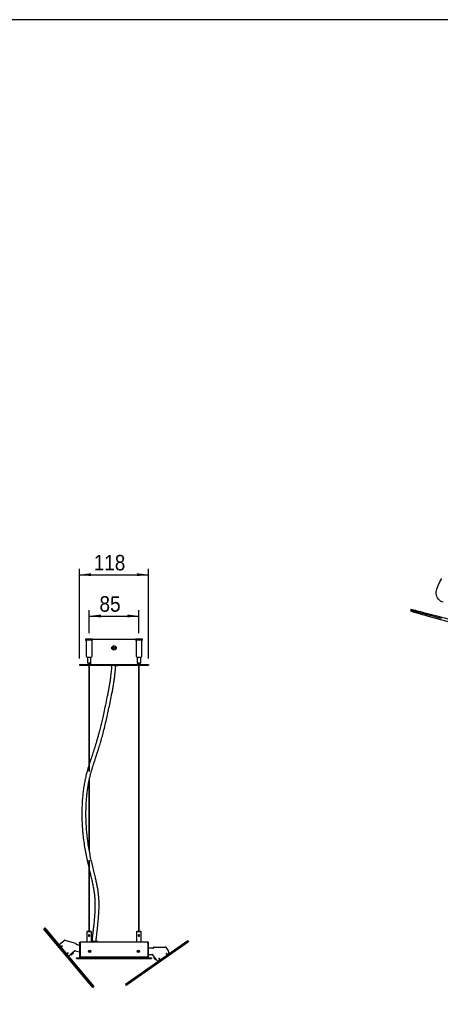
# Model space of a CAD drawing. Header units: millimetres. Extents: x 258 to 4358, y 247 to 3117.
# Tile 6 of 8: x 2210 to 2927, y 1438 to 3117. Entities that reach past the tile are written whole.
import ezdxf

# ---------------------------------------------------------------- set-up
doc = ezdxf.new("R2010")
doc.units = ezdxf.units.MM
doc.header["$LTSCALE"] = 10
doc.linetypes.add('SLD-Solido', pattern=[0])
doc.layers.add('QUOTE', color=1, linetype='SLD-Solido')
doc.layers.add('SCHIZZI', color=9, linetype='Continuous')
doc.styles.add('SLDTEXTSTYLE0', font='GOTHIC.TTF', dxfattribs={"width": 0.913})
doc.dimstyles.new('SLDDIMSTYLE0', dxfattribs={"dimtxt": 26.458333, "dimasz": 20, "dimexe": 0, "dimexo": 0.0625, "dimgap": 6.614583, "dimtad": 1, "dimdec": 1, "dimrnd": 1e-09, "dimzin": 12, "dimdsep": 46, "dimtxsty": 'SLDTEXTSTYLE0', "dimsah": 1, "dimcen": 0.09, "dimadec": 0, "dimazin": 3, "dimtfac": 1, "dimtdec": 1, "dimtofl": 0, "dimtmove": 0, "dimatfit": 3, "dimfxl": 1, "dimfrac": 2, "dimtolj": 1, "dimtzin": 12, "dimarcsym": 0})

# ---------------------------------------------------------------- blocks, each defined once
blk = doc.blocks.new('_D_8')
at = {"layer": 'QUOTE', "transparency": 16777216}
for p, q in [((2328.1, 2071.1), (2328.1, 2110.5)), ((2328.1, 2100.5), (2413.1, 2100.5)), ((2413.1, 2071.1), (2413.1, 2110.5))]:
    blk.add_line(p, q, dxfattribs=at)
for points in [[(2328.1, 2100.5), (2348.1, 2098), (2348.1, 2103)], [(2413.1, 2100.5), (2393.1, 2103), (2393.1, 2098)]]:
    blk.add_solid(points, dxfattribs=at)
at = {"layer": 'QUOTE', "transparency": 16777216, "insert": (2345.8, 2134.3), "char_height": 26.46, "attachment_point": 1, "style": 'SLDTEXTSTYLE0'}
blk.add_mtext('85', dxfattribs=at)
blk = doc.blocks.new('_D_9')
at = {"layer": 'QUOTE', "transparency": 16777216}
for p, q in [((2311.6, 2028.1), (2311.6, 2180.9)), ((2311.6, 2170.9), (2429.6, 2170.9)), ((2429.6, 2028.1), (2429.6, 2180.9))]:
    blk.add_line(p, q, dxfattribs=at)
for points in [[(2311.6, 2170.9), (2331.6, 2168.4), (2331.6, 2173.4)], [(2429.6, 2170.9), (2409.6, 2173.4), (2409.6, 2168.4)]]:
    blk.add_solid(points, dxfattribs=at)
at = {"layer": 'QUOTE', "transparency": 16777216, "insert": (2336, 2204.7), "char_height": 26.46, "attachment_point": 1, "style": 'SLDTEXTSTYLE0'}
blk.add_mtext('118', dxfattribs=at)

msp = doc.modelspace()

# ---------------------------------------------------------------- linework, layer by layer
for p, q in [((2876.68, 2111.38), (2876.15, 2109.45)), ((2906.56, 2100.34), (3934.26, 1821.03)), ((2322.09, 2061.07), (2322.09, 2059.27)), ((2334.09, 2061.07), (2322.09, 2061.07)), ((2333.89, 2059.07), (2322.29, 2059.07)), ((2323.09, 2059.07), (2323.09, 2032.07)), ((2333.09, 2032.07), (2333.09, 2059.07)), ((2334.09, 2059.27), (2334.09, 2061.07)), ((2334.09, 2061.07), (2407.09, 2061.07)), ((2407.09, 2061.07), (2407.09, 2059.27)), ((2419.09, 2061.07), (2407.09, 2061.07)), ((2418.89, 2059.07), (2407.29, 2059.07)), ((2408.09, 2059.07), (2408.09, 2032.07)), ((2418.09, 2032.07), (2418.09, 2059.07)), ((2419.09, 2059.27), (2419.09, 2061.07)), ((2369.34, 2046.79), (2370.59, 2047.51)), ((2369.34, 2045.34), (2369.34, 2046.79)), ((2370.59, 2044.62), (2369.34, 2045.34)), ((2370.59, 2047.51), (2371.84, 2046.79)), ((2371.84, 2045.34), (2370.59, 2044.62)), ((2371.84, 2046.79), (2371.84, 2045.34)), ((2311.59, 2018.07), (2311.59, 2016.57)), ((2311.59, 2018.07), (2313.59, 2018.07)), ((2311.59, 2016.57), (2313.59, 2016.57)), ((2313.59, 2018.07), (2327.46, 2018.07)), ((2313.59, 2016.57), (2327.46, 2016.57)), ((2325.09, 2030.07), (2325.09, 2020.27)), ((2325.09, 2030.07), (2328.09, 2030.07)), ((2330.89, 2020.07), (2325.29, 2020.07)), ((2327.46, 2020.07), (2327.46, 1835.65)), ((2328.09, 2030.07), (2331.09, 2030.07)), ((2328.71, 1835.46), (2328.71, 2020.07)), ((2328.71, 2018.07), (2412.46, 2018.07)), ((2328.71, 2016.57), (2412.46, 2016.57)), ((2330.2, 2019.9), (2330.04, 2020.07)), ((2331.09, 2020.27), (2331.09, 2030.07)), ((2410.09, 2030.07), (2410.09, 2020.27)), ((2410.09, 2030.07), (2413.09, 2030.07)), ((2415.89, 2020.07), (2410.29, 2020.07)), ((2412.46, 2020.07), (2412.46, 1562.77)), ((2413.09, 2030.07), (2416.09, 2030.07)), ((2413.71, 1562.77), (2413.71, 2020.07)), ((2413.71, 2018.07), (2427.59, 2018.07)), ((2413.71, 2016.57), (2427.59, 2016.57)), ((2416.09, 2020.27), (2416.09, 2030.07)), ((2427.59, 2018.07), (2429.59, 2018.07)), ((2427.59, 2016.57), (2429.59, 2016.57)), ((2429.59, 2018.07), (2429.59, 2016.57)), ((2327.46, 1816.55), (2327.46, 1706.44)), ((2328.71, 1699.02), (2328.71, 1822.62)), ((2327.46, 1683.76), (2327.46, 1562.77)), ((2328.71, 1562.77), (2328.71, 1683.94)), ((2252.23, 1568.03), (2250.69, 1566.74)), ((2322.04, 1481.71), (2250.69, 1566.74)), ((2252.23, 1568.03), (2252.99, 1568.67)), ((2323.58, 1483), (2252.23, 1568.03)), ((2324.34, 1483.64), (2252.99, 1568.67)), ((2324.59, 1562.77), (2324.09, 1562.27)), ((2324.09, 1562.27), (2324.09, 1544.77)), ((2328.09, 1562.27), (2324.09, 1562.27)), ((2328.09, 1562.77), (2324.59, 1562.77)), ((2331.59, 1562.77), (2328.09, 1562.77)), ((2332.09, 1562.27), (2328.09, 1562.27)), ((2332.09, 1562.27), (2331.59, 1562.77)), ((2332.09, 1544.77), (2332.09, 1562.27)), ((2409.59, 1562.77), (2409.09, 1562.27)), ((2409.09, 1562.27), (2409.09, 1544.77)), ((2413.09, 1562.27), (2409.09, 1562.27)), ((2413.09, 1562.77), (2409.59, 1562.77)), ((2416.59, 1562.77), (2413.09, 1562.77)), ((2417.09, 1562.27), (2413.09, 1562.27)), ((2417.09, 1562.27), (2416.59, 1562.77)), ((2417.09, 1544.77), (2417.09, 1562.27)), ((2279.23, 1542.06), (2285.73, 1547.51)), ((2285.75, 1547.53), (2285.73, 1547.51)), ((2286.13, 1547.85), (2285.75, 1547.53)), ((2286.13, 1547.85), (2286.22, 1547.74)), ((2286.63, 1547.71), (2305.05, 1542.78)), ((2313.59, 1544.77), (2427.59, 1544.77)), ((2342.59, 1544.77), (2342.59, 1545.27)), ((2496.49, 1546.8), (2405.56, 1483.13)), ((2497.64, 1545.16), (2406.71, 1481.49)), ((2496.49, 1546.8), (2497.64, 1545.16)), ((2282.45, 1538.23), (2280.15, 1536.3)), ((2280.31, 1536.11), (2282.61, 1538.04)), ((2280.92, 1536.95), (2281.08, 1536.75)), ((2281.38, 1537.01), (2281.22, 1537.2)), ((2281.3, 1537.27), (2281.46, 1537.08)), ((2282.61, 1538.04), (2282.45, 1538.23)), ((2303.99, 1529.55), (2295.63, 1522.53)), ((2304.89, 1529.75), (2311.59, 1527.95)), ((2311.59, 1538.96), (2306.47, 1540.33)), ((2312.59, 1542.77), (2311.59, 1542.77)), ((2311.59, 1542.77), (2311.59, 1518.77)), ((2312.59, 1518.77), (2312.59, 1542.77)), ((2312.79, 1538.63), (2312.59, 1538.69)), ((2312.59, 1527.69), (2312.79, 1527.63)), ((2312.79, 1542.77), (2312.79, 1518.77)), ((2327.84, 1529.49), (2329.09, 1530.21)), ((2327.84, 1528.04), (2327.84, 1529.49)), ((2329.09, 1527.32), (2327.84, 1528.04)), ((2329.09, 1530.21), (2330.34, 1529.49)), ((2330.34, 1528.04), (2329.09, 1527.32)), ((2330.34, 1529.49), (2330.34, 1528.04)), ((2410.84, 1529.49), (2412.09, 1530.21)), ((2410.84, 1528.04), (2410.84, 1529.49)), ((2412.09, 1527.32), (2410.84, 1528.04)), ((2412.09, 1530.21), (2413.34, 1529.49)), ((2413.34, 1528.04), (2412.09, 1527.32)), ((2413.34, 1529.49), (2413.34, 1528.04)), ((2428.39, 1542.77), (2428.39, 1518.77)), ((2428.59, 1534.08), (2428.39, 1534.08)), ((2428.59, 1542.77), (2428.59, 1518.77)), ((2428.59, 1542.77), (2429.59, 1542.77)), ((2429.59, 1518.77), (2429.59, 1542.77)), ((2436.93, 1534.08), (2429.59, 1534.08)), ((2438.93, 1536.08), (2458, 1536.08)), ((2456.77, 1536.08), (2457.53, 1536.61)), ((2457.53, 1536.61), (2457.91, 1536.08)), ((2458.4, 1536), (2458.52, 1536.08)), ((2458.8, 1535.67), (2458.52, 1536.08)), ((2458.82, 1535.65), (2458.8, 1535.67)), ((2458.82, 1535.65), (2463.68, 1528.71)), ((2292.25, 1526.55), (2289.95, 1524.62)), ((2290.11, 1524.43), (2292.41, 1526.36)), ((2290.72, 1525.26), (2290.88, 1525.07)), ((2291.65, 1525.72), (2291.49, 1525.91)), ((2291.68, 1525.74), (2291.53, 1525.86)), ((2292.41, 1526.36), (2292.25, 1526.55)), ((2296.97, 1523.65), (2297.61, 1522.89)), ((2297.61, 1522.89), (2301.44, 1526.1)), ((2301.44, 1526.1), (2300.8, 1526.87)), ((2306.59, 1516.77), (2306.59, 1517.77)), ((2306.59, 1517.77), (2307.59, 1517.77)), ((2306.59, 1516.77), (2307.59, 1516.77)), ((2307.59, 1517.77), (2433.59, 1517.77)), ((2307.59, 1516.77), (2433.59, 1516.77)), ((2311.59, 1518.77), (2312.59, 1518.77)), ((2312.59, 1523.27), (2312.79, 1523.27)), ((2428.39, 1518.77), (2312.79, 1518.77)), ((2318.09, 1518.77), (2318.09, 1517.77)), ((2423.09, 1517.77), (2423.09, 1518.77)), ((2428.39, 1523.45), (2428.59, 1523.45)), ((2428.39, 1523.27), (2428.59, 1523.27)), ((2429.59, 1518.77), (2428.59, 1518.77)), ((2429.59, 1523.45), (2435.71, 1523.45)), ((2433.59, 1517.77), (2434.59, 1517.77)), ((2433.59, 1516.77), (2434.59, 1516.77)), ((2434.59, 1517.77), (2434.59, 1516.77)), ((2442.79, 1514.08), (2436.53, 1523.03)), ((2438.92, 1519.61), (2438.1, 1519.04)), ((2438.1, 1519.04), (2440.97, 1514.94)), ((2440.97, 1514.94), (2441.79, 1515.51)), ((2447.09, 1517.09), (2446.89, 1516.95)), ((2446.89, 1516.95), (2448.9, 1514.08)), ((2449.39, 1513.81), (2447.09, 1517.09)), ((2447.59, 1516.38), (2447.36, 1516.28)), ((2447.67, 1516.27), (2447.46, 1516.13)), ((2448.24, 1515.45), (2448.03, 1515.31)), ((2459.58, 1525.84), (2459.38, 1525.7)), ((2459.38, 1525.7), (2461.67, 1522.42)), ((2461.59, 1522.97), (2459.58, 1525.84)), ((2460.24, 1524.47), (2460.44, 1524.61)), ((2460.5, 1524.53), (2460.3, 1524.38)), ((2460.73, 1524.2), (2460.53, 1524.06)), ((2323.58, 1483), (2322.04, 1481.71)), ((2334.26, 1467.15), (2322.04, 1481.71)), ((2323.58, 1483), (2324.34, 1483.64)), ((2335.79, 1468.44), (2323.58, 1483)), ((2336.56, 1469.08), (2324.34, 1483.64)), ((2405.56, 1483.13), (2390, 1472.23)), ((2406.71, 1481.49), (2391.15, 1470.59)), ((2398.71, 1478.38), (2398.73, 1478.34)), ((2398.72, 1478.38), (2398.74, 1478.35)), ((2401.24, 1480.1), (2401.22, 1480.13)), ((2401.25, 1480.11), (2401.23, 1480.14)), ((2405.56, 1483.13), (2406.71, 1481.49)), ((2335.79, 1468.44), (2334.26, 1467.15)), ((2335.79, 1468.44), (2336.56, 1469.08)), ((2390, 1472.23), (2391.15, 1470.59))]:
    msp.add_line(p, q)
at = {"flags": 128}
for points in [[(2920.94, 2146.51), (2923.52, 2152.63), (2926.42, 2158.61), (2929.61, 2164.44)], [(2932.04, 2123.91), (2929.71, 2124.74), (2927.54, 2125.93), (2925.58, 2127.44), (2923.86, 2129.24), (2922.43, 2131.31), (2921.31, 2133.59), (2920.52, 2136.04), (2920.09, 2138.61), (2920.01, 2141.25), (2920.3, 2143.9), (2920.94, 2146.51)], [(2928.97, 2096.12), (2923.69, 2097.54), (2918.62, 2098.89), (2913.77, 2100.18), (2909.17, 2101.4), (2904.82, 2102.54), (2900.73, 2103.61), (2896.92, 2104.59), (2893.41, 2105.5), (2890.19, 2106.31), (2887.29, 2107.04), (2884.71, 2107.67), (2882.46, 2108.22), (2880.54, 2108.67), (2878.96, 2109.02), (2877.73, 2109.27), (2876.85, 2109.43), (2876.32, 2109.48), (2876.15, 2109.44), (2876.33, 2109.3), (2876.86, 2109.07), (2877.75, 2108.73), (2878.99, 2108.3), (2880.57, 2107.77), (2882.5, 2107.15)], [(2946.43, 2093.47), (2940.62, 2095.05), (2934.98, 2096.58), (2929.5, 2098.05), (2924.23, 2099.47), (2919.16, 2100.82), (2914.31, 2102.11), (2909.7, 2103.33), (2905.35, 2104.47), (2901.27, 2105.54), (2897.46, 2106.52), (2893.94, 2107.42), (2890.73, 2108.24), (2887.83, 2108.97), (2885.24, 2109.6), (2882.99, 2110.14), (2881.07, 2110.59), (2879.5, 2110.94), (2878.27, 2111.2), (2877.39, 2111.35), (2876.86, 2111.41), (2876.68, 2111.38)], [(2882.5, 2107.15), (2883.7, 2106.79), (2885.22, 2106.34), (2887.03, 2105.81), (2889.09, 2105.21), (2891.36, 2104.56), (2893.79, 2103.88), (2896.33, 2103.16), (2898.93, 2102.44), (2901.54, 2101.71), (2904.1, 2101.01), (2906.56, 2100.34)]]:
    msp.add_lwpolyline(points, dxfattribs=at)
for centre, radius in [((2370.59, 2046.07), 3.8), ((2329.09, 1528.77), 2), ((2412.09, 1528.77), 2)]:
    msp.add_circle(centre, radius)
for centre, radius, start, end in [((2322.29, 2059.27), 0.2, 180, 270), ((2333.89, 2059.27), 0.2, 270, 0), ((2407.29, 2059.27), 0.2, 180, 270), ((2418.89, 2059.27), 0.2, 270, 0), ((2325.09, 2032.07), 2, 180, 270), ((2331.09, 2032.07), 2, 270, 0), ((2410.09, 2032.07), 2, 180, 270), ((2416.09, 2032.07), 2, 270, 0), ((2325.29, 2020.27), 0.2, 180, 270), ((2330.89, 2020.27), 0.2, 270, 0), ((2365.59, 2016.57), 1, 180, 270), ((2375.59, 2016.57), 1, 270, 0), ((2410.29, 2020.27), 0.2, 180, 270), ((2415.89, 2020.27), 0.2, 270, 0), ((2286.37, 1546.75), 1, 75, 130), ((2341.59, 1545.27), 1, 0, 90), ((2281.81, 1539), 4, 130, 178.59038), ((2304.63, 1528.78), 1, 75, 130), ((2304.79, 1541.81), 1, 345, 75), ((2306.72, 1541.29), 1, 165, 255), ((2436.93, 1535.08), 1, 270, 0), ((2438.93, 1535.08), 1, 90, 180), ((2458, 1535.08), 1, 35, 90), ((2460.4, 1526.41), 4, 305, 35), ((2293.05, 1525.59), 4, 261.40962, 310), ((2435.71, 1522.45), 1, 35, 90), ((2446.07, 1516.37), 4, 215, 305), ((2448.49, 1513.79), 0.5, 305, 35), ((2462, 1523.26), 0.5, 215, 305)]:
    msp.add_arc(centre, radius, start, end)
for points, knots in [([(2340.09, 1546.27), (2340.09, 1546.34), (2340.1, 1547.02), (2340.23, 1548.96), (2340.54, 1552.32), (2341.06, 1556.78), (2341.66, 1561.9), (2342.31, 1567.47), (2342.94, 1573.2), (2343.51, 1578.81), (2343.99, 1584.07), (2344.4, 1589.2), (2344.72, 1594.07), (2344.96, 1598.8), (2345.1, 1603.18), (2345.16, 1607.41), (2345.12, 1612.32), (2344.91, 1617.87), (2344.4, 1624.41), (2343.58, 1631.09), (2342.45, 1637.93), (2341.09, 1644.7), (2339.55, 1651.53), (2337.66, 1659.36), (2335.46, 1668.23), (2333.04, 1678.24), (2330.7, 1688.66), (2328.56, 1699.47), (2326.79, 1710.08), (2325.38, 1720.39), (2324.3, 1730.29), (2323.48, 1740.34), (2322.95, 1750.45), (2322.7, 1760.53), (2322.75, 1770.45), (2323.08, 1780.1), (2323.7, 1789.36), (2324.56, 1798.13), (2325.65, 1806.35), (2326.92, 1814.04), (2328.29, 1820.9), (2329.69, 1827.02), (2331.09, 1832.5), (2332.54, 1837.71), (2334.03, 1842.69), (2335.59, 1847.65), (2337.29, 1852.86), (2339.19, 1858.57), (2341.31, 1864.91), (2343.63, 1871.98), (2346.11, 1879.87), (2348.73, 1888.68), (2351.45, 1898.5), (2354.23, 1909.37), (2356.92, 1920.74), (2359.5, 1932.38), (2362, 1944.05), (2364.55, 1956.1), (2366.69, 1966.46), (2368.35, 1975.16), (2369.58, 1982.11), (2370.75, 1989.55), (2371.69, 1996.7), (2372.42, 2003.5), (2372.96, 2009.52), (2373.23, 2013.62), (2373.35, 2015.57)], [0, 0, 0, 0, 0.0004312, 0.0036975, 0.0108722, 0.0196403, 0.0298391, 0.0409717, 0.0523058, 0.0632275, 0.0733505, 0.0824422, 0.0922712, 0.1006646, 0.1086895, 0.1164223, 0.1238914, 0.1355982, 0.147036, 0.1607816, 0.1748775, 0.1895147, 0.20498, 0.2212505, 0.2439554, 0.2674039, 0.2911064, 0.3146386, 0.3379571, 0.3573173, 0.37652, 0.3955162, 0.414269, 0.4327312, 0.4508587, 0.4686274, 0.4859482, 0.5027289, 0.5190512, 0.535001, 0.5506466, 0.5638533, 0.576887, 0.5897505, 0.6024346, 0.6149891, 0.6286883, 0.6440688, 0.6611716, 0.680024, 0.7006403, 0.723022, 0.7471548, 0.7729946, 0.8004408, 0.8256159, 0.8516403, 0.8783364, 0.9057774, 0.91991, 0.9344656, 0.9496282, 0.9656694, 0.9770412, 0.989124, 1, 1, 1, 1]), ([(2328.71, 2019.33), (2328.8, 2019.19), (2329.1, 2018.7), (2329.96, 2018.2), (2330.72, 2018.11), (2331.09, 2018.07)], [0, 0, 0, 0, 0.1801324, 0.606276, 1, 1, 1, 1]), ([(2366.33, 2015.57), (2366.29, 2014.88), (2366.15, 2012.28), (2365.79, 2007.93), (2365.2, 2001.53), (2364.38, 1994.59), (2363.31, 1987.19), (2362.18, 1980.36), (2361, 1973.94), (2359.8, 1967.81), (2358.07, 1959.31), (2355.82, 1948.64), (2353.22, 1936.45), (2350.81, 1925.52), (2348.6, 1915.92), (2346.45, 1907.15), (2344.38, 1899.22), (2342.42, 1892.12), (2340.56, 1885.71), (2338.29, 1878.28), (2335.53, 1869.69), (2332.24, 1859.74), (2329.92, 1852.99), (2328.78, 1849.27), (2328.71, 1849.04)], [0, 0, 0, 0, 0.0099368, 0.0380103, 0.0644098, 0.1058365, 0.1446001, 0.1815176, 0.2171425, 0.2518153, 0.2857516, 0.3633457, 0.4376004, 0.4986404, 0.5561368, 0.6098019, 0.6594988, 0.7051821, 0.7468511, 0.7860275, 0.855211, 0.9250832, 0.9953015, 1, 1, 1, 1]), ([(2330.1, 2019.97), (2330.1, 2019.96), (2330.2, 2019.6), (2330.4, 2019.01), (2330.69, 2018.35), (2330.92, 2018.09), (2331.05, 2018.07), (2331.09, 2018.07)], [0, 0, 0, 0, 0.0118071, 0.3043275, 0.5968889, 0.8894287, 1, 1, 1, 1]), ([(2366.33, 2015.57), (2366.19, 2015.57), (2365.73, 2015.57), (2365.64, 2015.57), (2365.59, 2015.57)], [0, 0, 0, 0, 0.3148103, 1, 1, 1, 1]), ([(2375.59, 2015.57), (2375.52, 2015.57), (2375.42, 2015.57), (2374.79, 2015.57), (2374.15, 2015.57), (2373.34, 2015.57), (2372.75, 2015.57), (2372.42, 2015.57), (2372.42, 2015.57)], [0, 0, 0, 0, 0.3145053, 0.483809, 0.6567056, 0.8296021, 0.9989058, 1, 1, 1, 1]), ([(2411.11, 2020.1), (2411.1, 2020.04), (2410.98, 2019.64), (2410.77, 2019.01), (2410.48, 2018.35), (2410.26, 2018.09), (2410.12, 2018.07), (2410.09, 2018.07)], [0, 0, 0, 0, 0.0467065, 0.3288961, 0.6111253, 0.8933337, 1, 1, 1, 1]), ([(2412.46, 2019.33), (2412.37, 2019.19), (2412.07, 2018.7), (2411.21, 2018.2), (2410.45, 2018.11), (2410.09, 2018.07)], [0, 0, 0, 0, 0.18073735, 0.60654896, 1, 1, 1, 1]), ([(2327.46, 1844.95), (2326.88, 1843.08), (2325.58, 1838.92), (2323.71, 1832.01), (2321.85, 1824.32), (2320.19, 1816.17), (2318.74, 1807.59), (2317.56, 1798.56), (2316.65, 1789.12), (2316.04, 1779.31), (2315.73, 1769.2), (2315.72, 1758.9), (2316.02, 1748.52), (2316.62, 1738.13), (2317.57, 1727.08), (2318.93, 1715.49), (2320.74, 1703.52), (2322.87, 1692), (2325.13, 1681.38), (2326.72, 1674.71), (2327.46, 1671.59)], [0, 0, 0, 0, 0.0410409, 0.0914449, 0.1417465, 0.1920065, 0.2422287, 0.2926289, 0.3434746, 0.3949943, 0.447307, 0.5003951, 0.554176, 0.6085242, 0.6637468, 0.7314043, 0.8002455, 0.8696962, 0.9389662, 1, 1, 1, 1]), ([(2328.71, 1666.44), (2329.06, 1665.04), (2330.05, 1660.96), (2331.68, 1654.37), (2333.49, 1646.68), (2335.09, 1639.2), (2336.4, 1631.83), (2337.23, 1625.6), (2337.7, 1620.51), (2337.97, 1616.26), (2338.13, 1611.74), (2338.16, 1606.86), (2338.07, 1601.72), (2337.82, 1595.92), (2337.41, 1589.48), (2336.83, 1582.49), (2336.11, 1575.16), (2335.31, 1567.87), (2334.52, 1561.07), (2333.81, 1555.13), (2333.34, 1550.74), (2333.13, 1547.86), (2333.1, 1546.65), (2333.09, 1546.2)], [0, 0, 0, 0, 0.0409, 0.1184888, 0.1922777, 0.2614476, 0.3258214, 0.3862211, 0.4155959, 0.4469131, 0.4851834, 0.5190563, 0.5579607, 0.6023233, 0.6523183, 0.7077562, 0.7671136, 0.8273945, 0.8840598, 0.9327456, 0.9723995, 0.989805, 1, 1, 1, 1]), ([(2311.59, 1542.77), (2311.62, 1543.03), (2311.68, 1543.57), (2312.16, 1544.24), (2312.83, 1544.68), (2313.34, 1544.74), (2313.59, 1544.77)], [0, 0, 0, 0, 0.25452, 0.5092383, 0.7643163, 1, 1, 1, 1]), ([(2312.79, 1542.77), (2312.85, 1543), (2312.92, 1543.28), (2313.05, 1543.75), (2313.18, 1544.18), (2313.35, 1544.59), (2313.49, 1544.75), (2313.57, 1544.76), (2313.59, 1544.77)], [0, 0, 0, 0, 0.2215174, 0.2651427, 0.4867229, 0.7083256, 0.9299008, 1, 1, 1, 1]), ([(2328.09, 1557), (2328.22, 1556.98), (2328.49, 1556.96), (2328.85, 1556.76), (2329.13, 1556.45), (2329.29, 1556.1), (2329.33, 1555.73), (2329.27, 1555.36), (2329.08, 1555), (2328.78, 1554.72), (2328.42, 1554.57), (2328.05, 1554.52), (2327.68, 1554.58), (2327.32, 1554.77), (2327.04, 1555.08), (2326.89, 1555.43), (2326.84, 1555.8), (2326.9, 1556.17), (2327.09, 1556.53), (2327.4, 1556.81), (2327.75, 1556.97), (2327.99, 1556.99), (2328.09, 1557)], [0, 0, 0, 0, 0.0519914, 0.1039291, 0.1572771, 0.2118701, 0.2500001, 0.3019261, 0.3537911, 0.4072228, 0.4617961, 0.5, 0.5519914, 0.6039291, 0.6572771, 0.7118701, 0.7500001, 0.8019261, 0.8537911, 0.9072228, 0.9617961, 1, 1, 1, 1]), ([(2332.09, 1546.27), (2332.18, 1546.27), (2332.43, 1546.27), (2333.03, 1546.27), (2333.82, 1546.27), (2334.99, 1546.27), (2336.59, 1546.27), (2338.18, 1546.27), (2339.35, 1546.27), (2340.15, 1546.27), (2340.79, 1546.27), (2341.42, 1546.27), (2341.52, 1546.27), (2341.59, 1546.27)], [0, 0, 0, 0, 0.0509104, 0.1274821, 0.2040539, 0.2790345, 0.4183214, 0.5576083, 0.6325889, 0.7091607, 0.7857325, 0.8607131, 1, 1, 1, 1]), ([(2413.09, 1557), (2413.22, 1556.98), (2413.49, 1556.96), (2413.85, 1556.76), (2414.13, 1556.45), (2414.29, 1556.1), (2414.33, 1555.73), (2414.27, 1555.36), (2414.08, 1555), (2413.78, 1554.72), (2413.42, 1554.57), (2413.05, 1554.52), (2412.68, 1554.58), (2412.32, 1554.77), (2412.04, 1555.08), (2411.89, 1555.43), (2411.84, 1555.8), (2411.9, 1556.17), (2412.09, 1556.53), (2412.4, 1556.81), (2412.75, 1556.97), (2412.99, 1556.99), (2413.09, 1557)], [0, 0, 0, 0, 0.0519914, 0.1039291, 0.1572771, 0.2118701, 0.2500001, 0.3019261, 0.3537911, 0.4072228, 0.4617961, 0.5, 0.5519914, 0.6039291, 0.6572771, 0.7118701, 0.7500001, 0.8019261, 0.8537911, 0.9072228, 0.9617961, 1, 1, 1, 1]), ([(2428.39, 1542.77), (2428.33, 1543), (2428.26, 1543.28), (2428.13, 1543.75), (2428, 1544.18), (2427.82, 1544.59), (2427.68, 1544.75), (2427.6, 1544.76), (2427.59, 1544.77)], [0, 0, 0, 0, 0.2215174, 0.2651427, 0.4867229, 0.7083256, 0.9299008, 1, 1, 1, 1]), ([(2429.59, 1542.77), (2429.55, 1543.03), (2429.49, 1543.57), (2429.01, 1544.24), (2428.35, 1544.68), (2427.83, 1544.74), (2427.59, 1544.77)], [0, 0, 0, 0, 0.25452, 0.5092383, 0.7643163, 1, 1, 1, 1]), ([(2312.59, 1542.77), (2312.61, 1542.95), (2312.65, 1543.26), (2312.89, 1543.45), (2312.98, 1543.52)], [0, 0, 0, 0, 0.611137, 1, 1, 1, 1]), ([(2428.19, 1543.54), (2428.3, 1543.44), (2428.53, 1543.24), (2428.57, 1542.93), (2428.59, 1542.77)], [0, 0, 0, 0, 0.47574654, 1, 1, 1, 1])]:
    msp.add_open_spline(points, degree=3, knots=knots)
at = {"layer": 'SCHIZZI', "color": 7, "true_color": 0xffffff}
msp.add_lwpolyline([(4357.92, 247.19), (4357.72, 3117.19), (257.92, 3117.19), (257.92, 247.19)], close=True, dxfattribs=at)

# ---------------------------------------------------------------- dimensions: what is measured, and where the dimension line sits
at = {"layer": 'QUOTE'}
for base, p1, p2, picture, middle in [((2429.59, 2170.95), (2311.59, 2018.07), (2429.59, 2018.07), '_D_9', (2365.35, 2170.95)), ((2413.09, 2100.46), (2328.09, 2061.07), (2413.09, 2061.07), '_D_8', (2365.35, 2100.46))]:
    dim = msp.add_linear_dim(base=base, p1=p1, p2=p2, dimstyle='SLDDIMSTYLE0', dxfattribs=at)
    dim.commit()
    dim.dimension.update_dxf_attribs({"geometry": picture, "text_midpoint": middle, "dimtype": 160})

doc.saveas('drawing.dxf')
